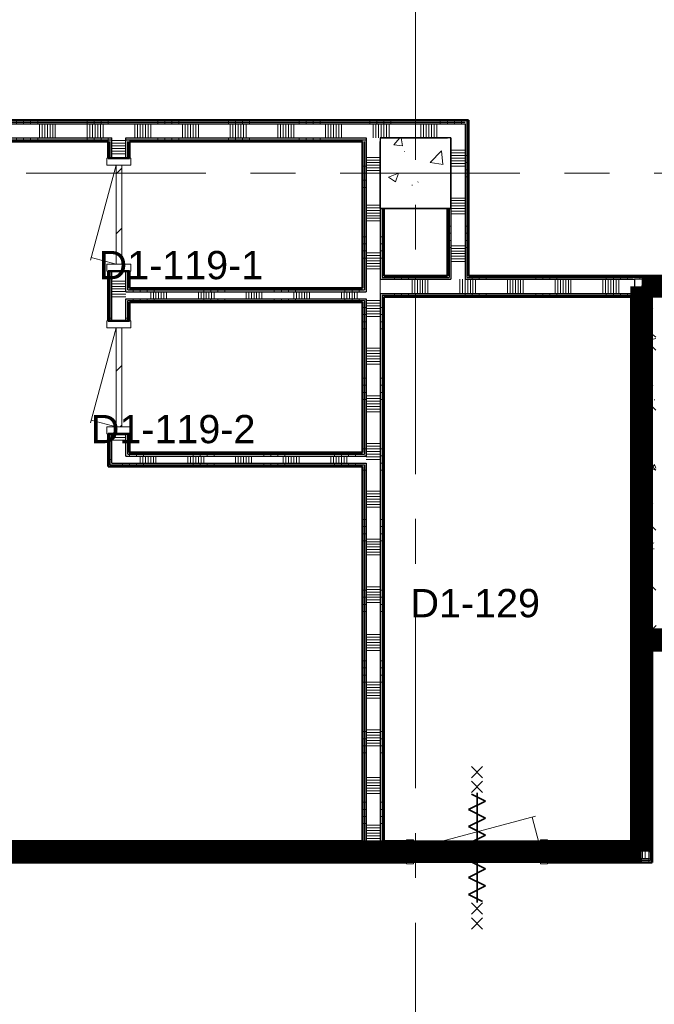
# Model space of a CAD drawing. Extents: x -2538 to 83400, y -8040 to 61900.
# Tile 53 of 105: x 36198 to 40690, y 40921 to 47887. Entities that reach past the tile are written whole.
import ezdxf

# ---------------------------------------------------------------- set-up
doc = ezdxf.new("R2010")
doc.units = 0
doc.header["$LTSCALE"] = 100
doc.linetypes.add('SCHEIDING_BRANDWEREND60', pattern=[3.2, 0.8, -1.6, 0.8])
doc.linetypes.add('stramien', pattern=[22.225, 12.7, -3.175, 3.175, -3.175])
for name, color, linetype, lineweight in [('00---0--FM-RUIMTENR', 7, 'Continuous', 18), ('BA20----_WANDEN', 14, 'Continuous', 50), ('BL$7A---_STRAMIEN', 7, 'Continuous', 18), ('BL20----_WANDEN', 7, 'Continuous', 25), ('BL28----_CONSTRUCTIES', 4, 'Continuous', 18), ('BL30----_BRANDSYMBOLEN', 14, 'Continuous', 35), ('BL30----_KOZIJNEN', 14, 'Continuous', 25), ('BL40----_BRANDWERENDESCHEIDING_60MIN', 84, 'SCHEIDING_BRANDWEREND60', 158)]:
    doc.layers.add(name, color=color, linetype=linetype, lineweight=lineweight)
doc.styles.add('Arial', font='arial.ttf', dxfattribs={"height": 200})
pattern_1 = [(180, (40600, 44950), (-6e-14, -500), []), (180, (40600, 45000), (-6e-14, -500), []), (180, (40600, 45050), (-6e-14, -500), []), (180, (40600, 45100), (-6e-14, -500), [])]
pattern_2 = [(90, (42587.5, 46000), (-500, -1e-12), []), (90, (42637.5, 46000), (-500, -1e-12), []), (90, (42687.5, 46000), (-500, -1e-12), []), (90, (42737.5, 46000), (-500, -1e-12), [])]
pattern_3 = [(270, (42187.5, 43500), (500, 2e-12), []), (270, (42137.5, 43500), (500, 2e-12), []), (270, (42087.5, 43500), (500, 2e-12), []), (270, (42037.5, 43500), (500, 2e-12), [])]
pattern_4 = [(0, (40525, 42550), (0, 500), []), (0, (40525, 42500), (0, 500), []), (0, (40525, 42450), (0, 500), []), (0, (40525, 42400), (0, 500), [])]
pattern_5 = [(270, (35700, 42075), (500, 2e-12), []), (270, (35650, 42075), (500, 2e-12), []), (270, (35600, 42075), (500, 2e-12), []), (270, (35550, 42075), (500, 2e-12), [])]
pattern_6 = [(90, (39850, 45925), (-500, -2e-12), []), (90, (39900, 45925), (-500, -2e-12), []), (90, (39950, 45925), (-500, -2e-12), []), (90, (40000, 45925), (-500, -2e-12), [])]
pattern_7 = [(0, (39225, 46425), (0, 500), []), (0, (39225, 46375), (0, 500), []), (0, (39225, 46325), (0, 500), []), (0, (39225, 46275), (0, 500), [])]
pattern_8 = [(90, (34175, 47025), (-500, -2e-12), []), (90, (34225, 47025), (-500, -2e-12), []), (90, (34275, 47025), (-500, -2e-12), []), (90, (34325, 47025), (-500, -2e-12), [])]
pattern_9 = [(1e-13, (38625, 44350), (-9e-13, 500), []), (1e-13, (38625, 44300), (-9e-13, 500), []), (1e-13, (38625, 44250), (-9e-13, 500), []), (1e-13, (38625, 44200), (-9e-13, 500), [])]
pattern_10 = [(180, (36975, 46125), (-6e-14, -500), []), (180, (36975, 46175), (-6e-14, -500), []), (180, (36975, 46225), (-6e-14, -500), []), (180, (36975, 46275), (-6e-14, -500), [])]
pattern_11 = [(90, (38000, 45887.5), (-500, -2e-12), []), (90, (38050, 45887.5), (-500, -2e-12), []), (90, (38100, 45887.5), (-500, -2e-12), []), (90, (38150, 45887.5), (-500, -2e-12), [])]
pattern_12 = [(90, (37925, 44725), (-500, -1e-12), []), (90, (37975, 44725), (-500, -1e-12), []), (90, (38025, 44725), (-500, -1e-12), []), (90, (38075, 44725), (-500, -1e-12), [])]

# ---------------------------------------------------------------- blocks, each defined once
blk = doc.blocks.new('32_DR_AMC_s_enkele deur_L_dt1 - 800x2160-V214-1')
at = {"layer": 'BL30----_KOZIJNEN', "lineweight": 18}
h = blk.add_hatch(dxfattribs=at)
h.set_pattern_fill('FP_1006', color=256, style=0, pattern_type=2)
h.set_pattern_definition([(315, (-40580.18, 35646.6), (212.132, 212.132), [])])
h.paths.add_polyline_path([(-350, -20), (350, -20), (350, 20), (-350, 20)], flags=0)
for p, q in [((-350, 20), (-303.1, 195)), ((350, 20), (-322.4, 200.2)), ((-350, 85), (-400, 85)), ((-400, 85), (-400, -85)), ((-350, -85), (-350, 85)), ((400, 85), (350, 85)), ((350, 85), (350, -85)), ((400, -85), (400, 85)), ((350, 20), (-350, 20)), ((-350, 20), (-350, -20)), ((350, -20), (350, 20)), ((-350, -20), (350, -20)), ((-400, -85), (-350, -85)), ((350, -85), (400, -85))]:
    blk.add_line(p, q, dxfattribs=at)
blk = doc.blocks.new('32_DR_AMC_s_enkele deur_L_dt1 - 800x2160-V215-1')
at = {"layer": 'BL30----_KOZIJNEN', "lineweight": 18}
h = blk.add_hatch(dxfattribs=at)
h.set_pattern_fill('FP_1007', color=256, style=0, pattern_type=2)
h.set_pattern_definition([(315, (-39428.93, 35646.6), (212.132, 212.132), [])])
h.paths.add_polyline_path([(-350, -20), (350, -20), (350, 20), (-350, 20)], flags=0)
for p, q in [((-350, 20), (-303.1, 195)), ((350, 20), (-322.4, 200.2)), ((-350, 85), (-400, 85)), ((-400, 85), (-400, -85)), ((-350, -85), (-350, 85)), ((400, 85), (350, 85)), ((350, 85), (350, -85)), ((400, -85), (400, 85)), ((350, 20), (-350, 20)), ((-350, 20), (-350, -20)), ((350, -20), (350, 20)), ((-350, -20), (350, -20)), ((-400, -85), (-350, -85)), ((350, -85), (400, -85))]:
    blk.add_line(p, q, dxfattribs=at)
blk = doc.blocks.new('32_DR_AMC_s_enkele deur_R_dt1 - 1000x2160_wbdbo60-V227-1')
at = {"layer": 'BL30----_KOZIJNEN', "lineweight": 18}
h = blk.add_hatch(dxfattribs=at)
h.set_pattern_fill('FP_1026', color=256, style=0, pattern_type=2)
h.set_pattern_definition([(45, (-38181.6, -36072.68), (-212.132, 212.132), [])])
h.paths.add_polyline_path([(450, -20), (450, 20), (-450, 20), (-450, -20), (84.7, -20)], flags=0)
at = {"layer": 'BL30----_BRANDSYMBOLEN'}
for p, q in [((-40, 603.6), (40, 523.6)), ((40, 603.6), (-40, 523.6)), ((40, 498.7), (-40, 418.6)), ((-40, 498.7), (40, 418.6)), ((-60, 298.6), (60, 358.6)), ((60, 358.6), (-40, 408.6)), ((0, 416.3), (0, -358.7)), ((0, 416.3), (0, -358.7)), ((60, 238.6), (-60, 298.6)), ((-60, 178.6), (60, 238.6)), ((60, 118.6), (-60, 178.6)), ((-60, 58.6), (60, 118.6)), ((60, -1.4), (-60, 58.6)), ((-60, -61.4), (60, -1.4)), ((60, -121.4), (-60, -61.4)), ((-60, -181.4), (60, -121.4)), ((60, -241.4), (-60, -181.4)), ((-60, -301.4), (60, -241.4)), ((40, -351.4), (-60, -301.4)), ((-40, -361.4), (40, -441.4)), ((40, -361.4), (-40, -441.4)), ((-40, -466.4), (40, -546.4)), ((40, -466.4), (-40, -546.4))]:
    blk.add_line(p, q, dxfattribs=at)
at = {"layer": 'BL30----_KOZIJNEN', "lineweight": 18}
for p, q in [((-450, 20), (413.9, 251.5)), ((450, 20), (389.7, 245)), ((-450, 85), (-500, 85)), ((-500, 85), (-500, -85)), ((-450, -85), (-450, 85)), ((500, 85), (450, 85)), ((450, 85), (450, -85)), ((500, -85), (500, 85)), ((450, 20), (-450, 20)), ((-450, 20), (-450, -20)), ((450, -20), (450, 20)), ((-450, -20), (450, -20)), ((-500, -85), (-450, -85)), ((450, -85), (500, -85))]:
    blk.add_line(p, q, dxfattribs=at)

msp = doc.modelspace()

# ---------------------------------------------------------------- hatches: boundary and pattern name
at = {"layer": 'BA20----_WANDEN', "lineweight": 18}
h = msp.add_hatch(dxfattribs=at)
h.set_pattern_fill('FP_758', color=256, angle=90, style=0, pattern_type=2)
h.set_pattern_definition(pattern_8)
h.paths.add_polyline_path([(38999.9, 47162.5), (39350, 47162.5), (39350, 47175), (30875, 47175), (30875, 47168.4), (30350, 47168.4), (30350, 47162.5), (37594.9, 47162.5)], flags=0)
h.paths.add_polyline_path([(29995, 47162.5), (30250, 47162.5), (30250, 47168.4), (29995, 47168.4)], flags=0)
h.paths.add_polyline_path([(28995, 47162.5), (28995, 47175), (28750, 47175), (28750, 47162.5)], flags=0)
h = msp.add_hatch(dxfattribs=at)
h.set_pattern_fill('FP_758', color=256, angle=90, style=0, pattern_type=2)
h.set_pattern_definition(pattern_8)
h.paths.add_polyline_path([(39250, 47150), (39350, 47150), (39350, 47162.5), (30350, 47162.5), (30350, 47150), (39225, 47150)], flags=0)
h.paths.add_polyline_path([(29995, 47150), (30250, 47150), (30250, 47162.5), (29995, 47162.5)], flags=0)
h.paths.add_polyline_path([(28750, 47150), (28995, 47150), (28995, 47162.5), (28750, 47162.5)], flags=0)
h = msp.add_hatch(dxfattribs=at)
h.set_pattern_fill('FP_756', color=256, angle=90, style=0, pattern_type=2)
h.set_pattern_definition(pattern_7)
h.paths.add_polyline_path([(39362.5, 46062.5), (39362.5, 47175), (39350, 47175), (39350, 46062.5)], flags=0)
h = msp.add_hatch(dxfattribs=at)
h.set_pattern_fill('FP_756', color=256, angle=90, style=0, pattern_type=2)
h.set_pattern_definition(pattern_7)
h.paths.add_polyline_path([(39375, 46075), (39375, 47175), (39362.5, 47175), (39362.5, 46075)], flags=0)
h = msp.add_hatch(dxfattribs=at)
h.set_pattern_fill('FP_759', color=256, angle=90, style=0, pattern_type=2)
h.set_pattern_definition([(90, (33975, 47025), (-337.5, -1e-12), []), (90, (33993.75, 47025), (-337.5, -1e-12), []), (90, (34012.5, 47025), (-337.5, -1e-12), []), (90, (34031.25, 47025), (-337.5, -1e-12), []), (90, (34050, 47025), (-337.5, -1e-12), []), (90, (34068.75, 47025), (-337.5, -1e-12), []), (90, (34087.5, 47025), (-337.5, -1e-12), [])])
h.paths.add_polyline_path([(38650, 47050), (39250, 47050), (39250, 47150), (29995, 47150), (29995, 47050), (37594.9, 47050)], flags=0)
h.paths.add_polyline_path([(28750, 47050), (28995, 47050), (28995, 47150), (28750, 47150)], flags=0)
h = msp.add_hatch(dxfattribs=at)
h.set_pattern_fill('FP_757', color=256, angle=90, style=0, pattern_type=2)
h.set_pattern_definition([(0, (39225, 46625), (0, 337.5), []), (0, (39225, 46606.25), (0, 337.5), []), (0, (39225, 46587.5), (0, 337.5), []), (0, (39225, 46568.75), (0, 337.5), []), (0, (39225, 46550), (0, 337.5), []), (0, (39225, 46531.25), (0, 337.5), []), (0, (39225, 46512.5), (0, 337.5), [])])
h.paths.add_polyline_path([(39350, 46050), (39350, 47150), (39250, 47150), (39250, 46050)], flags=0)
h = msp.add_hatch(dxfattribs=at)
h.set_pattern_fill('FP_758', color=256, angle=90, style=0, pattern_type=2)
h.set_pattern_definition(pattern_8)
h.paths.add_polyline_path([(38650, 47037.5), (38650, 47050), (36950, 47050), (36950, 47037.5), (37594.9, 47037.5)], flags=0)
h.paths.add_polyline_path([(36850, 47037.5), (36850, 47050), (31450, 47050), (31450, 47037.5), (34784.8, 47037.5)], flags=0)
h.paths.add_polyline_path([(30950, 47037.5), (30950, 47050), (29995, 47050), (29995, 47037.5)], flags=0)
h.paths.add_polyline_path([(28995, 47037.5), (28995, 47050), (28850, 47050), (28850, 47037.5)], flags=0)
h = msp.add_hatch(dxfattribs=at)
h.set_pattern_fill('FP_758', color=256, angle=90, style=0, pattern_type=2)
h.set_pattern_definition(pattern_8)
h.paths.add_polyline_path([(38637.5, 47025), (38650, 47025), (38650, 47037.5), (36950, 47037.5), (36950, 47025), (38625, 47025)], flags=0)
h.paths.add_polyline_path([(36837.5, 47025), (36850, 47025), (36850, 47037.5), (31450, 47037.5), (31450, 47025), (36825, 47025)], flags=0)
h.paths.add_polyline_path([(30950, 47025), (30950, 47037.5), (29995, 47037.5), (29995, 47025)], flags=0)
h.paths.add_polyline_path([(28850, 47025), (28995, 47025), (28995, 47037.5), (28850, 47037.5)], flags=0)
h = msp.add_hatch(dxfattribs=at)
h.set_pattern_fill('FP_774', color=256, angle=90, style=0, pattern_type=2)
h.set_pattern_definition(pattern_10)
h.paths.add_polyline_path([(36837.5, 44737.5), (36837.5, 44956.3), (36825, 44956.3), (36825, 44737.5)], flags=0)
h.paths.add_polyline_path([(36825, 45756.3), (36837.5, 45756.3), (36837.5, 46107.5), (36825, 46107.5)], flags=0)
h.paths.add_polyline_path([(36825, 46907.5), (36837.5, 46907.5), (36837.5, 47025), (36825, 47025)], flags=0)
h = msp.add_hatch(dxfattribs=at)
h.set_pattern_fill('FP_774', color=256, angle=90, style=0, pattern_type=2)
h.set_pattern_definition(pattern_10)
h.paths.add_polyline_path([(36837.5, 44750), (36850, 44750), (36850, 44956.3), (36837.5, 44956.3), (36837.5, 44825)], flags=0)
h.paths.add_polyline_path([(36837.5, 45756.3), (36850, 45756.3), (36850, 46107.5), (36837.5, 46107.5)], flags=0)
h.paths.add_polyline_path([(36850, 46907.5), (36850, 47025), (36837.5, 47025), (36837.5, 46907.5)], flags=0)
h = msp.add_hatch(dxfattribs=at)
h.set_pattern_fill('FP_775', color=256, angle=90, style=0, pattern_type=2)
h.set_pattern_definition([(180, (36975, 45925), (-4e-14, -337.5), []), (180, (36975, 45943.75), (-4e-14, -337.5), []), (180, (36975, 45962.5), (-4e-14, -337.5), []), (180, (36975, 45981.25), (-4e-14, -337.5), []), (180, (36975, 46000), (-4e-14, -337.5), []), (180, (36975, 46018.75), (-4e-14, -337.5), []), (180, (36975, 46037.5), (-4e-14, -337.5), [])])
h.paths.add_polyline_path([(36950, 44800), (36950, 44956.3), (36850, 44956.3), (36850, 44800)], flags=0)
h.paths.add_polyline_path([(36850, 45756.3), (36950, 45756.3), (36950, 46107.5), (36850, 46107.5)], flags=0)
h.paths.add_polyline_path([(36950, 46907.5), (36950, 47050), (36850, 47050), (36850, 46907.5)], flags=0)
h = msp.add_hatch(dxfattribs=at)
h.set_pattern_fill('FP_774', color=256, angle=90, style=0, pattern_type=2)
h.set_pattern_definition(pattern_10)
h.paths.add_polyline_path([(36962.5, 44812.5), (36962.5, 44956.3), (36950, 44956.3), (36950, 44812.5)], flags=0)
h.paths.add_polyline_path([(36950, 45756.3), (36962.5, 45756.3), (36962.5, 45912.5), (36950, 45912.5)], flags=0)
h.paths.add_polyline_path([(36962.5, 45962.5), (36962.5, 46107.5), (36950, 46107.5), (36950, 45962.5)], flags=0)
h.paths.add_polyline_path([(36962.5, 46907.5), (36962.5, 47025), (36950, 47025), (36950, 46907.5)], flags=0)
h = msp.add_hatch(dxfattribs=at)
h.set_pattern_fill('FP_774', color=256, angle=90, style=0, pattern_type=2)
h.set_pattern_definition(pattern_10)
h.paths.add_polyline_path([(36975, 44825), (36975, 44956.3), (36962.5, 44956.3), (36962.5, 44825)], flags=0)
h.paths.add_polyline_path([(36962.5, 45756.3), (36975, 45756.3), (36975, 45900), (36962.5, 45900)], flags=0)
h.paths.add_polyline_path([(36975, 45975), (36975, 46107.5), (36962.5, 46107.5), (36962.5, 45975)], flags=0)
h.paths.add_polyline_path([(36975, 46907.5), (36975, 47025), (36962.5, 47025), (36962.5, 46907.5)], flags=0)
h = msp.add_hatch(dxfattribs=at)
h.set_pattern_fill('FP_764', color=256, angle=90, style=0, pattern_type=2)
h.set_pattern_definition(pattern_9)
h.paths.add_polyline_path([(38625, 42075), (38637.5, 42075), (38637.5, 44737.5), (38625, 44737.5), (38625, 42140.7)], flags=0)
h.paths.add_polyline_path([(38637.5, 44812.5), (38637.5, 45900), (38625, 45900), (38625, 44812.5)], flags=0)
h.paths.add_polyline_path([(38637.5, 45975), (38637.5, 47025), (38625, 47025), (38625, 45975)], flags=0)
h = msp.add_hatch(dxfattribs=at)
h.set_pattern_fill('FP_764', color=256, angle=90, style=0, pattern_type=2)
h.set_pattern_definition(pattern_9)
h.paths.add_polyline_path([(38650, 42062.5), (38650, 44750), (38637.5, 44750), (38637.5, 42062.5)], flags=0)
h.paths.add_polyline_path([(38650, 44800), (38650, 45912.5), (38637.5, 45912.5), (38637.5, 44800)], flags=0)
h.paths.add_polyline_path([(38637.5, 45962.5), (38650, 45962.5), (38650, 47025), (38637.5, 47025), (38637.5, 45975)], flags=0)
h = msp.add_hatch(dxfattribs=at)
h.set_pattern_fill('FP_765', color=256, angle=90, style=0, pattern_type=2)
h.set_pattern_definition([(1e-13, (38625, 44550), (-6e-13, 337.5), []), (1e-13, (38625, 44531.25), (-6e-13, 337.5), []), (1e-13, (38625, 44512.5), (-6e-13, 337.5), []), (1e-13, (38625, 44493.75), (-6e-13, 337.5), []), (1e-13, (38625, 44475), (-6e-13, 337.5), []), (1e-13, (38625, 44456.25), (-6e-13, 337.5), []), (1e-13, (38625, 44437.5), (-6e-13, 337.5), [])])
h.paths.add_polyline_path([(38750, 42050), (38750, 47050), (38650, 47050), (38650, 42050)], flags=0)
h = msp.add_hatch(dxfattribs=at)
h.set_pattern_fill('FP_764', color=256, angle=90, style=0, pattern_type=2)
h.set_pattern_definition(pattern_9)
h.paths.add_polyline_path([(38750, 42062.5), (38762.5, 42062.5), (38762.5, 45950), (38750, 45950), (38750, 42075)], flags=0)
h.paths.add_polyline_path([(38762.5, 46050), (38762.5, 46550), (38750, 46550), (38750, 46050)], flags=0)
h = msp.add_hatch(dxfattribs=at)
h.set_pattern_fill('FP_764', color=256, angle=90, style=0, pattern_type=2)
h.set_pattern_definition(pattern_9)
h.paths.add_polyline_path([(38762.5, 42075), (38775, 42075), (38775, 45937.5), (38762.5, 45937.5), (38762.5, 42140.7)], flags=0)
h.paths.add_polyline_path([(38775, 46062.5), (38775, 46550), (38762.5, 46550), (38762.5, 46062.5)], flags=0)
h = msp.add_hatch(dxfattribs=at)
h.set_pattern_fill('FP_756', color=256, angle=90, style=0, pattern_type=2)
h.set_pattern_definition(pattern_7)
h.paths.add_polyline_path([(39237.5, 46075), (39237.5, 46550), (39225, 46550), (39225, 46075)], flags=0)
h = msp.add_hatch(dxfattribs=at)
h.set_pattern_fill('FP_756', color=256, angle=90, style=0, pattern_type=2)
h.set_pattern_definition(pattern_7)
h.paths.add_polyline_path([(39250, 46062.5), (39250, 46550), (39237.5, 46550), (39237.5, 46062.5)], flags=0)
h = msp.add_hatch(dxfattribs=at)
h.set_pattern_fill('FP_755', color=256, angle=90, style=0, pattern_type=2)
h.set_pattern_definition([(90, (39650, 45925), (-337.5, -2e-12), []), (90, (39668.75, 45925), (-337.5, -2e-12), []), (90, (39687.5, 45925), (-337.5, -2e-12), []), (90, (39706.25, 45925), (-337.5, -2e-12), []), (90, (39725, 45925), (-337.5, -2e-12), []), (90, (39743.75, 45925), (-337.5, -2e-12), []), (90, (39762.5, 45925), (-337.5, -2e-12), [])])
h.paths.add_polyline_path([(40525, 45950), (40550, 45950), (40550, 46050), (38750, 46050), (38750, 45950), (40405, 45950)], flags=0)
h = msp.add_hatch(dxfattribs=at)
h.set_pattern_fill('FP_754', color=256, angle=90, style=0, pattern_type=2)
h.set_pattern_definition(pattern_6)
h.paths.add_polyline_path([(40525, 46050), (40537.5, 46050), (40537.5, 46062.5), (39350, 46062.5), (39350, 46050), (40405, 46050)], flags=0)
h.paths.add_polyline_path([(39250, 46050), (39250, 46062.5), (38762.5, 46062.5), (38762.5, 46050), (38999.9, 46050)], flags=0)
h = msp.add_hatch(dxfattribs=at)
h.set_pattern_fill('FP_754', color=256, angle=90, style=0, pattern_type=2)
h.set_pattern_definition(pattern_6)
h.paths.add_polyline_path([(40525, 46062.5), (40525, 46075), (39362.5, 46075), (39362.5, 46062.5), (40405, 46062.5)], flags=0)
h.paths.add_polyline_path([(38775, 46062.5), (39237.5, 46062.5), (39237.5, 46075), (38775, 46075)], flags=0)
h = msp.add_hatch(dxfattribs=at)
h.set_pattern_fill('FP_325', color=256, angle=90, style=0, pattern_type=2)
h.set_pattern_definition(pattern_1)
h.paths.add_polyline_path([(40525, 43425), (40537.5, 43425), (40537.5, 45937.5), (40525, 45937.5), (40525, 43437.5)], flags=0)
h.paths.add_polyline_path([(40537.5, 46062.5), (40537.5, 46075), (40525, 46075), (40525, 46062.5)], flags=0)
h = msp.add_hatch(dxfattribs=at)
h.set_pattern_fill('FP_327', color=256, angle=90, style=0, pattern_type=2)
h.set_pattern_definition(pattern_2)
h.paths.add_polyline_path([(44037.5, 46062.5), (44037.5, 46075), (41162.5, 46075), (41162.5, 46062.5), (43215.1, 46062.5)], flags=0)
h.paths.add_polyline_path([(41037.5, 46062.5), (41037.5, 46075), (40537.5, 46075), (40537.5, 46062.5), (40600, 46062.5)], flags=0)
h = msp.add_hatch(dxfattribs=at)
h.set_pattern_fill('FP_325', color=256, angle=90, style=0, pattern_type=2)
h.set_pattern_definition(pattern_1)
h.paths.add_polyline_path([(40550, 43437.5), (40550, 45950), (40537.5, 45950), (40537.5, 43437.5)], flags=0)
h.paths.add_polyline_path([(40550, 46050), (40550, 46062.5), (40537.5, 46062.5), (40537.5, 46050)], flags=0)
h = msp.add_hatch(dxfattribs=at)
h.set_pattern_fill('FP_327', color=256, angle=90, style=0, pattern_type=2)
h.set_pattern_definition(pattern_2)
h.paths.add_polyline_path([(44050, 46050), (44050, 46062.5), (41150, 46062.5), (41150, 46050), (43215.1, 46050)], flags=0)
h.paths.add_polyline_path([(41050, 46050), (41050, 46062.5), (40550, 46062.5), (40550, 46050), (40600, 46050)], flags=0)
h = msp.add_hatch(dxfattribs=at)
h.set_pattern_fill('FP_324', color=256, angle=90, style=0, pattern_type=2)
h.set_pattern_definition([(180, (40600, 44750), (-4e-14, -337.5), []), (180, (40600, 44768.75), (-4e-14, -337.5), []), (180, (40600, 44787.5), (-4e-14, -337.5), []), (180, (40600, 44806.25), (-4e-14, -337.5), []), (180, (40600, 44825), (-4e-14, -337.5), []), (180, (40600, 44843.75), (-4e-14, -337.5), []), (180, (40600, 44862.5), (-4e-14, -337.5), [])])
h.paths.add_polyline_path([(40600, 43450), (40600, 46050), (40550, 46050), (40550, 43450)], flags=0)
h = msp.add_hatch(dxfattribs=at)
h.set_pattern_fill('FP_326', color=256, angle=90, style=0, pattern_type=2)
h.set_pattern_definition([(90, (42387.5, 46000), (-337.5, -8e-13), []), (90, (42406.25, 46000), (-337.5, -8e-13), []), (90, (42425, 46000), (-337.5, -8e-13), []), (90, (42443.75, 46000), (-337.5, -8e-13), []), (90, (42462.5, 46000), (-337.5, -8e-13), []), (90, (42481.25, 46000), (-337.5, -8e-13), []), (90, (42500, 46000), (-337.5, -8e-13), [])])
h.paths.add_polyline_path([(44100, 46000), (44150, 46000), (44150, 46050), (40600, 46050), (40600, 46000), (43215.1, 46000)], flags=0)
h = msp.add_hatch(dxfattribs=at)
h.set_pattern_fill('FP_780', color=256, angle=90, style=0, pattern_type=2)
h.set_pattern_definition(pattern_11)
h.paths.add_polyline_path([(38625, 45962.5), (38637.5, 45962.5), (38637.5, 45975), (36962.5, 45975), (36962.5, 45962.5), (38297.4, 45962.5)], flags=0)
h = msp.add_hatch(dxfattribs=at)
h.set_pattern_fill('FP_780', color=256, angle=90, style=0, pattern_type=2)
h.set_pattern_definition(pattern_11)
h.paths.add_polyline_path([(38625, 45975), (38625, 45987.5), (36975, 45987.5), (36975, 45975), (38297.4, 45975)], flags=0)
h = msp.add_hatch(dxfattribs=at)
h.set_pattern_fill('FP_321', color=256, angle=45, style=0, pattern_type=2)
h.set_pattern_definition([(315, (40600, 44800), (212.13, 212.13), []), (320, (40600, 44800), (-37.65, -430.36), [45, -495]), (265, (40600, 44800), (451.32, 83.25), [36, -396]), (10.45, (40596.86, 44764.14), (413.66, -347.11), [38.24, -420.69]), (316.184, (40720, 44800), (-99.31, -640.34), [67.5, -742.5]), (6.636, (40711.7, 44746.64), (584.47, -560.8), [57.37, -631.03]), (261.184, (40720, 44800), (584.47, -560.8), [54, -594]), (291, (40690, 44740), (-241.57, -358.14), [45, -495]), (236, (40690, 44740), (435.09, -145.99), [36, -396]), (341.45, (40669.87, 44710.15), (193.51, -504.13), [38.24, -420.69]), (307.5, (40600, 44800), (133.1575, -4.864), [3.353, -257.447, 3.353, -264.647, -265]), (307.5, (40600, 44800), (133.1575, -4.864), [-528.8, 3.353, -261.647]), (277.5, (40600, 44800), (157.765, -105.228), [3.353, -149.447, 3.353, -251.447, -101]), (277.5, (40600, 44800), (157.765, -105.228), [-407.6, 3.353, -97.647]), (237.5, (40600, 44889.2), (-9.022, -213.529), [3.353, -96.647, 3.353, -308.647, -414]), (237.5, (40600, 44889.2), (-9.022, -213.529), [-412, 3.353, -410.647]), (227.5, (40600, 44929.2), (40.042, -233.274), [3.353, -126.647, 3.353, -203.847, -294]), (227.5, (40600, 44929.2), (40.042, -233.274), [-337.2, 3.353, -290.647])])
h.paths.add_polyline_path([(40600, 43600), (40700, 43600), (40700, 46000), (40600, 46000), (40600, 44372.4)], flags=0)
h = msp.add_hatch(dxfattribs=at)
h.set_pattern_fill('FP_781', color=256, angle=90, style=0, pattern_type=2)
h.set_pattern_definition([(90, (37800, 45887.5), (-337.5, -2e-12), []), (90, (37818.75, 45887.5), (-337.5, -2e-12), []), (90, (37837.5, 45887.5), (-337.5, -2e-12), []), (90, (37856.25, 45887.5), (-337.5, -2e-12), []), (90, (37875, 45887.5), (-337.5, -2e-12), []), (90, (37893.75, 45887.5), (-337.5, -2e-12), []), (90, (37912.5, 45887.5), (-337.5, -2e-12), [])])
h.paths.add_polyline_path([(38650, 45912.5), (38650, 45962.5), (36950, 45962.5), (36950, 45912.5), (38648.7, 45912.5)], flags=0)
h = msp.add_hatch(dxfattribs=at)
h.set_pattern_fill('FP_780', color=256, angle=90, style=0, pattern_type=2)
h.set_pattern_definition(pattern_11)
h.paths.add_polyline_path([(38637.5, 45900), (38637.5, 45912.5), (36962.5, 45912.5), (36962.5, 45900), (38625, 45900)], flags=0)
h = msp.add_hatch(dxfattribs=at)
h.set_pattern_fill('FP_754', color=256, angle=90, style=0, pattern_type=2)
h.set_pattern_definition(pattern_6)
h.paths.add_polyline_path([(40525, 45937.5), (40537.5, 45937.5), (40537.5, 45950), (38762.5, 45950), (38762.5, 45937.5), (40405, 45937.5)], flags=0)
h = msp.add_hatch(dxfattribs=at)
h.set_pattern_fill('FP_754', color=256, angle=90, style=0, pattern_type=2)
h.set_pattern_definition(pattern_6)
h.paths.add_polyline_path([(40525, 45925), (40525, 45937.5), (38775, 45937.5), (38775, 45925), (40405, 45925)], flags=0)
h = msp.add_hatch(dxfattribs=at)
h.set_pattern_fill('FP_780', color=256, angle=90, style=0, pattern_type=2)
h.set_pattern_definition(pattern_11)
h.paths.add_polyline_path([(38625, 45887.5), (38625, 45900), (36975, 45900), (36975, 45887.5), (38297.4, 45887.5)], flags=0)
h = msp.add_hatch(dxfattribs=at)
h.set_pattern_fill('FP_783', color=256, angle=90, style=0, pattern_type=2)
h.set_pattern_definition([(90, (37725, 44725), (-337.5, -8e-13), []), (90, (37743.75, 44725), (-337.5, -8e-13), []), (90, (37762.5, 44725), (-337.5, -8e-13), []), (90, (37781.25, 44725), (-337.5, -8e-13), []), (90, (37800, 44725), (-337.5, -8e-13), []), (90, (37818.75, 44725), (-337.5, -8e-13), []), (90, (37837.5, 44725), (-337.5, -8e-13), [])])
h.paths.add_polyline_path([(38650, 44750), (38650, 44800), (36850, 44800), (36850, 44750), (38637.5, 44750)], flags=0)
h = msp.add_hatch(dxfattribs=at)
h.set_pattern_fill('FP_782', color=256, angle=90, style=0, pattern_type=2)
h.set_pattern_definition(pattern_12)
h.paths.add_polyline_path([(38625, 44800), (38637.5, 44800), (38637.5, 44812.5), (36950, 44812.5), (36950, 44800), (37594.9, 44800)], flags=0)
h = msp.add_hatch(dxfattribs=at)
h.set_pattern_fill('FP_782', color=256, angle=90, style=0, pattern_type=2)
h.set_pattern_definition(pattern_12)
h.paths.add_polyline_path([(38625, 44812.5), (38625, 44825), (36962.5, 44825), (36962.5, 44812.5), (37594.9, 44812.5)], flags=0)
h = msp.add_hatch(dxfattribs=at)
h.set_pattern_fill('FP_782', color=256, angle=90, style=0, pattern_type=2)
h.set_pattern_definition(pattern_12)
h.paths.add_polyline_path([(38625, 44725), (38625, 44737.5), (36825, 44737.5), (36825, 44725), (37594.9, 44725)], flags=0)
h = msp.add_hatch(dxfattribs=at)
h.set_pattern_fill('FP_782', color=256, angle=90, style=0, pattern_type=2)
h.set_pattern_definition(pattern_12)
h.paths.add_polyline_path([(38625, 44737.5), (38637.5, 44737.5), (38637.5, 44750), (36837.5, 44750), (36837.5, 44737.5), (37594.9, 44737.5)], flags=0)
h = msp.add_hatch(dxfattribs=at)
h.set_pattern_fill('FP_320', color=256, angle=45, style=0, pattern_type=2)
h.set_pattern_definition([(45, (42300, 43500), (-212.13, 212.13), []), (50, (42300, 43500), (430.36, -37.65), [45, -495]), (355, (42300, 43500), (-83.25, 451.32), [36, -396]), (100.45, (42335.86, 43496.86), (347.11, 413.66), [38.24, -420.685]), (46.184, (42300, 43620), (640.34, -99.31), [67.5, -742.5]), (96.636, (42353.36, 43611.7), (560.8, 584.47), [57.37, -631.03]), (351.184, (42300, 43620), (560.8, 584.47), [54, -594]), (21, (42360, 43590), (358.144, -241.57), [45, -495]), (326, (42360, 43590), (145.99, 435.09), [36, -396]), (71.45, (42389.85, 43569.87), (504.13, 193.51), [38.24, -420.685]), (37.5, (42300, 43500), (4.864, 133.1575), [3.353, -257.447, 3.353, -264.647, -265]), (37.5, (42300, 43500), (4.864, 133.1575), [-528.8, 3.353, -261.647]), (7.5, (42300, 43500), (105.228, 157.765), [3.353, -149.447, 3.353, -251.447, -101]), (7.5, (42300, 43500), (105.228, 157.765), [-407.6, 3.353, -97.647]), (327.5, (42210.8, 43500), (213.529, -9.022), [3.353, -96.647, 3.353, -308.647, -414]), (327.5, (42210.8, 43500), (213.529, -9.022), [-412, 3.353, -410.647]), (317.5, (42170.8, 43500), (233.274, 40.042), [3.353, -126.647, 3.353, -203.847, -294]), (317.5, (42170.8, 43500), (233.274, 40.042), [-337.2, 3.353, -290.647])])
h.paths.add_polyline_path([(44000, 43500), (44000, 43600), (40600, 43600), (40600, 43500), (43917.6, 43500)], flags=0)
h = msp.add_hatch(dxfattribs=at)
h.set_pattern_fill('FP_329', color=256, angle=-270, style=0, pattern_type=2)
h.set_pattern_definition([(270, (42387.5, 43500), (337.5, 1e-12), []), (270, (42368.75, 43500), (337.5, 1e-12), []), (270, (42350, 43500), (337.5, 1e-12), []), (270, (42331.25, 43500), (337.5, 1e-12), []), (270, (42312.5, 43500), (337.5, 1e-12), []), (270, (42293.75, 43500), (337.5, 1e-12), []), (270, (42275, 43500), (337.5, 1e-12), [])])
h.paths.add_polyline_path([(43917.6, 43450), (44150, 43450), (44150, 43500), (40600, 43500), (40600, 43450), (43215.1, 43450)], flags=0)
h = msp.add_hatch(dxfattribs=at)
h.set_pattern_fill('FP_732', color=256, angle=90, style=0, pattern_type=2)
h.set_pattern_definition(pattern_4)
h.paths.add_polyline_path([(40537.5, 42075), (40537.5, 43425), (40525, 43425), (40525, 42075)], flags=0)
h = msp.add_hatch(dxfattribs=at)
h.set_pattern_fill('FP_732', color=256, angle=90, style=0, pattern_type=2)
h.set_pattern_definition(pattern_4)
h.paths.add_polyline_path([(40550, 42062.5), (40550, 43437.5), (40537.5, 43437.5), (40537.5, 42062.5)], flags=0)
h = msp.add_hatch(dxfattribs=at)
h.set_pattern_fill('FP_733', color=256, angle=90, style=0, pattern_type=2)
h.set_pattern_definition([(0, (40525, 42750), (0, 337.5), []), (0, (40525, 42731.25), (0, 337.5), []), (0, (40525, 42712.5), (0, 337.5), []), (0, (40525, 42693.75), (0, 337.5), []), (0, (40525, 42675), (0, 337.5), []), (0, (40525, 42656.25), (0, 337.5), []), (0, (40525, 42637.5), (0, 337.5), [])])
h.paths.add_polyline_path([(40550, 42050), (40650, 42050), (40650, 43450), (40550, 43450), (40550, 42062.5)], flags=0)
h = msp.add_hatch(dxfattribs=at)
h.set_pattern_fill('FP_328', color=256, angle=-270, style=0, pattern_type=2)
h.set_pattern_definition(pattern_3)
h.paths.add_polyline_path([(44162.5, 43437.5), (44162.5, 43450), (40650, 43450), (40650, 43437.5), (44150, 43437.5)], flags=0)
h = msp.add_hatch(dxfattribs=at)
h.set_pattern_fill('FP_732', color=256, angle=90, style=0, pattern_type=2)
h.set_pattern_definition(pattern_4)
h.paths.add_polyline_path([(40650, 41950), (40662.5, 41950), (40662.5, 43437.5), (40650, 43437.5), (40650, 42050)], flags=0)
h = msp.add_hatch(dxfattribs=at)
h.set_pattern_fill('FP_328', color=256, angle=-270, style=0, pattern_type=2)
h.set_pattern_definition(pattern_3)
h.paths.add_polyline_path([(44175, 43425), (44175, 43437.5), (40662.5, 43437.5), (40662.5, 43425), (44162.5, 43425)], flags=0)
h = msp.add_hatch(dxfattribs=at)
h.set_pattern_fill('FP_732', color=256, angle=90, style=0, pattern_type=2)
h.set_pattern_definition(pattern_4)
h.paths.add_polyline_path([(40675, 41937.5), (40675, 43425), (40662.5, 43425), (40662.5, 41937.5)], flags=0)
h = msp.add_hatch(dxfattribs=at)
h.set_pattern_fill('FP_742', color=256, angle=-270, style=0, pattern_type=2)
h.set_pattern_definition(pattern_5)
h.paths.add_polyline_path([(40405, 42062.5), (40537.5, 42062.5), (40537.5, 42075), (39935, 42075), (39935, 42062.5)], flags=0)
h.paths.add_polyline_path([(38762.5, 42062.5), (38935, 42062.5), (38935, 42075), (38762.5, 42075)], flags=0)
h.paths.add_polyline_path([(38637.5, 42062.5), (38637.5, 42075), (31262.5, 42075), (31262.5, 42062.5), (37594.9, 42062.5)], flags=0)
h = msp.add_hatch(dxfattribs=at)
h.set_pattern_fill('FP_743', color=256, angle=-270, style=0, pattern_type=2)
h.set_pattern_definition([(270, (35900, 42075), (337.5, 1e-12), []), (270, (35881.25, 42075), (337.5, 1e-12), []), (270, (35862.5, 42075), (337.5, 1e-12), []), (270, (35843.75, 42075), (337.5, 1e-12), []), (270, (35825, 42075), (337.5, 1e-12), []), (270, (35806.25, 42075), (337.5, 1e-12), []), (270, (35787.5, 42075), (337.5, 1e-12), [])])
h.paths.add_polyline_path([(40405, 41950), (40650, 41950), (40650, 42050), (39935, 42050), (39935, 41950)], flags=0)
h.paths.add_polyline_path([(38935, 41950), (38935, 42050), (31150, 42050), (31150, 41950), (37594.9, 41950)], flags=0)
h = msp.add_hatch(dxfattribs=at)
h.set_pattern_fill('FP_742', color=256, angle=-270, style=0, pattern_type=2)
h.set_pattern_definition(pattern_5)
h.paths.add_polyline_path([(40405, 42050), (40550, 42050), (40550, 42062.5), (39935, 42062.5), (39935, 42050)], flags=0)
h.paths.add_polyline_path([(38750, 42050), (38935, 42050), (38935, 42062.5), (38750, 42062.5)], flags=0)
h.paths.add_polyline_path([(38650, 42050), (38650, 42062.5), (31250, 42062.5), (31250, 42050), (37594.9, 42050)], flags=0)
h = msp.add_hatch(dxfattribs=at)
h.set_pattern_fill('FP_742', color=256, angle=-270, style=0, pattern_type=2)
h.set_pattern_definition(pattern_5)
h.paths.add_polyline_path([(40405, 41925), (40675, 41925), (40675, 41937.5), (39935, 41937.5), (39935, 41925)], flags=0)
h.paths.add_polyline_path([(38935, 41925), (38935, 41937.5), (31125, 41937.5), (31125, 41925), (37594.9, 41925)], flags=0)
h = msp.add_hatch(dxfattribs=at)
h.set_pattern_fill('FP_742', color=256, angle=-270, style=0, pattern_type=2)
h.set_pattern_definition(pattern_5)
h.paths.add_polyline_path([(40662.5, 41937.5), (40662.5, 41950), (39935, 41950), (39935, 41937.5), (40405, 41937.5)], flags=0)
h.paths.add_polyline_path([(38935, 41937.5), (38935, 41950), (31137.5, 41950), (31137.5, 41937.5), (37594.9, 41937.5)], flags=0)
at = {"layer": 'BL28----_CONSTRUCTIES'}
h = msp.add_hatch(dxfattribs=at)
h.set_pattern_fill('FP_1', color=256, style=0, pattern_type=2)
h.set_pattern_definition([(50, (1253.4, 5927.3), (728.7365, -63.756), [76.2, -838.2]), (355, (1253.4, 5927.3), (-140.972, 764.228), [60.96, -670.56]), (100.451, (1314.1, 5922), (587.77, 700.467), [64.76, -712.36]), (46.184, (1253.4, 6130.5), (1084.316, -168.171), [114.3, -1257.3]), (96.636, (1343.8, 6116.5), (949.61, 989.71), [97.14, -1068.54]), (351.184, (1253.4, 6130.5), (949.62, 989.701), [91.44, -1005.84]), (21, (1355, 6079.7), (606.458, -409.0606), [76.2, -838.2]), (326, (1355, 6079.7), (247.208, 736.753), [60.96, -670.56]), (71.451, (1405.5, 6045.6), (853.668, 327.6855), [64.76, -712.36]), (37.5, (1253.4, 5927.32), (12.3547, 338.2201), [3.353, -659.079, 3.353, -677.367, -673.1]), (37.5, (1253.4, 5927.32), (12.3547, 338.2201), [-1343.152, 3.353, -669.747]), (7.5, (1253.4, 5927.32), (267.2789, 400.7221), [3.353, -384.759, 3.353, -643.839, -256.54]), (7.5, (1253.4, 5927.32), (267.2789, 400.7221), [-1035.304, 3.353, -253.187]), (327.5, (1026.82, 5927.32), (542.3633, -22.9153), [3.353, -250.647, 3.353, -789.127, -1051.56]), (327.5, (1026.82, 5927.32), (542.3633, -22.9153), [-1046.48, 3.353, -1048.207]), (317.5, (925.22, 5927.3), (592.517, 101.707), [3.353, -326.847, 3.353, -522.935, -746.76]), (317.5, (925.22, 5927.3), (592.517, 101.707), [-856.488, 3.353, -743.407])])
h.paths.add_polyline_path([(38775, 46550), (39250, 46550), (39250, 47050), (38750, 47050), (38750, 46550), (38762.5, 46550)], flags=0)

# ---------------------------------------------------------------- linework, layer by layer
at = {"layer": 'BL$7A---_STRAMIEN', "linetype": 'stramien'}
for p, q in [((39000, -2000), (39000, 60900)), ((-1537.7, 46800), (83400, 46800)), ((-1537.7, 46800), (83400, 46800))]:
    msp.add_line(p, q, dxfattribs=at)
at = {"layer": 'BL20----_WANDEN'}
for p, q in [((30350, 47162.5), (39350, 47162.5)), ((39362.5, 47175), (39362.5, 46062.5)), ((30350, 47150), (39350, 47150)), ((39350, 47150), (39350, 46050)), ((31450, 47050), (36850, 47050)), ((31450, 47037.5), (36850, 47037.5)), ((36837.5, 46907.5), (36837.5, 47025)), ((36850, 46907.5), (36850, 47050)), ((36950, 47050), (38650, 47050)), ((36950, 46907.5), (36950, 47050)), ((36950, 47037.5), (38650, 47037.5)), ((36962.5, 46907.5), (36962.5, 47025)), ((38637.5, 47025), (38637.5, 45975)), ((38650, 47050), (38650, 45962.5)), ((38750, 47050), (39225, 47050)), ((38750, 46550), (38750, 47025)), ((39250, 47050), (39250, 46050)), ((38775, 46550), (38750, 46550)), ((38750, 46550), (38750, 46050)), ((38762.5, 46550), (38762.5, 46062.5)), ((39250, 46550), (39225, 46550)), ((39237.5, 46550), (39237.5, 46062.5)), ((36837.5, 45756.3), (36837.5, 46107.5)), ((36850, 45756.3), (36850, 46107.5)), ((36950, 45962.5), (36950, 46107.5)), ((36962.5, 45975), (36962.5, 46107.5)), ((38750, 46050), (39250, 46050)), ((38762.5, 46062.5), (39237.5, 46062.5)), ((39350, 46050), (40550, 46050)), ((39362.5, 46062.5), (40537.5, 46062.5)), ((41037.5, 46062.5), (40537.5, 46062.5)), ((44050, 46050), (40550, 46050)), ((40550, 46050), (40550, 42050)), ((36962.5, 45975), (38637.5, 45975)), ((36950, 45962.5), (38650, 45962.5)), ((36950, 45756.3), (36950, 45912.5)), ((36950, 45912.5), (38650, 45912.5)), ((38650, 45912.5), (38650, 44800)), ((38750, 45950), (40550, 45950)), ((38750, 45950), (38750, 42050)), ((38762.5, 45937.5), (40537.5, 45937.5)), ((38762.5, 45937.5), (38762.5, 42062.5)), ((40537.5, 45937.5), (40537.5, 43437.5)), ((36962.5, 45756.3), (36962.5, 45900)), ((36962.5, 45900), (38637.5, 45900)), ((38637.5, 45900), (38637.5, 44812.5)), ((36837.5, 44737.5), (36837.5, 44956.3)), ((36850, 44750), (36850, 44956.3)), ((36950, 44800), (36950, 44956.3)), ((36962.5, 44812.5), (36962.5, 44956.3)), ((36950, 44800), (38650, 44800)), ((36962.5, 44812.5), (38637.5, 44812.5)), ((36837.5, 44737.5), (38637.5, 44737.5)), ((36850, 44750), (38650, 44750)), ((38637.5, 44737.5), (38637.5, 42062.5)), ((38650, 44750), (38650, 42050)), ((40537.5, 43425), (40537.5, 42062.5)), ((44150, 43450), (40650, 43450)), ((40650, 43450), (40650, 41950)), ((44162.5, 43437.5), (40662.5, 43437.5)), ((40662.5, 43437.5), (40662.5, 41937.5)), ((38935, 42050), (31150, 42050)), ((38637.5, 42062.5), (31262.5, 42062.5)), ((38935, 42062.5), (38762.5, 42062.5)), ((40537.5, 42062.5), (39935, 42062.5)), ((40550, 42050), (39935, 42050)), ((38935, 41950), (27035, 41950)), ((38935, 41937.5), (31137.5, 41937.5)), ((40650, 41950), (39935, 41950)), ((40662.5, 41937.5), (39935, 41937.5))]:
    msp.add_line(p, q, dxfattribs=at)
at = {"layer": 'BL20----_WANDEN', "lineweight": 50}
for p, q in [((39375, 47175), (30875, 47175)), ((39375, 46075), (39375, 47175)), ((31450, 47025), (36825, 47025)), ((36825, 47025), (36825, 46907.5)), ((36975, 47025), (38625, 47025)), ((36975, 46907.5), (36975, 47025)), ((38625, 47025), (38625, 45987.5)), ((36825, 46907.5), (36975, 46907.5)), ((38775, 46075), (38775, 46550)), ((39225, 46550), (39225, 46075)), ((36825, 46107.5), (36825, 45756.3)), ((36975, 46107.5), (36825, 46107.5)), ((36975, 45987.5), (36975, 46107.5)), ((39225, 46075), (38775, 46075)), ((40525, 46075), (39375, 46075)), ((41025, 46075), (40525, 46075)), ((38625, 45987.5), (36975, 45987.5)), ((40600, 46000), (40600, 43500)), ((44100, 46000), (40600, 46000)), ((38775, 45925), (40525, 45925)), ((38775, 42075), (38775, 45925)), ((40525, 45925), (40525, 42075)), ((36975, 45756.3), (36975, 45887.5)), ((36975, 45887.5), (38625, 45887.5)), ((38625, 45887.5), (38625, 44825)), ((36825, 45756.3), (36975, 45756.3)), ((36825, 44956.3), (36825, 44725)), ((36975, 44956.3), (36825, 44956.3)), ((36975, 44825), (36975, 44956.3)), ((38625, 44825), (36975, 44825)), ((36825, 44725), (38625, 44725)), ((38625, 44725), (38625, 42075)), ((40600, 43500), (44100, 43500)), ((40675, 43425), (44175, 43425)), ((40675, 41925), (40675, 43425)), ((38625, 42075), (31275, 42075)), ((38935, 42075), (38775, 42075)), ((38935, 41925), (38935, 42075)), ((40525, 42075), (39935, 42075)), ((39935, 42075), (39935, 41925)), ((27035, 41925), (38935, 41925)), ((39935, 41925), (40675, 41925))]:
    msp.add_line(p, q, dxfattribs=at)
at = {"layer": 'BL28----_CONSTRUCTIES', "lineweight": 25}
for p, q in [((39225, 47050), (38750, 47050)), ((38750, 47050), (38750, 47037.5)), ((38750, 47037.5), (38750, 47025)), ((38750, 47025), (38750, 46550)), ((39237.5, 47050), (39225, 47050)), ((39250, 47050), (39237.5, 47050)), ((39250, 46550), (39250, 47050)), ((38750, 46550), (38762.5, 46550)), ((38762.5, 46550), (38775, 46550)), ((39225, 46550), (39237.5, 46550)), ((39237.5, 46550), (39250, 46550))]:
    msp.add_line(p, q, dxfattribs=at)
at = {"layer": 'BL28----_CONSTRUCTIES', "lineweight": 35}
msp.add_line((38775, 46550), (39225, 46550), dxfattribs=at)
at = {"layer": 'BL40----_BRANDWERENDESCHEIDING_60MIN', "const_width": 160, "flags": 128}
for points in [[(40600, 46000), (40600, 43500)], [(40600, 46000), (44100, 46000)], [(40600, 43500), (54300, 43500)]]:
    msp.add_lwpolyline(points, dxfattribs=at)
at = {"layer": 'BL40----_BRANDWERENDESCHEIDING_60MIN', "const_width": 160}
for points in [[(40600, 43500), (40600, 42000)], [(40600, 42000), (7945, 42000)]]:
    msp.add_lwpolyline(points, dxfattribs=at)

# ---------------------------------------------------------------- block references
at = {"layer": 'BL30----_KOZIJNEN', "rotation": 90}
for name, p in [('32_DR_AMC_s_enkele deur_L_dt1 - 800x2160-V214-1', (36900, 46507.5)), ('32_DR_AMC_s_enkele deur_L_dt1 - 800x2160-V215-1', (36900, 45356.3))]:
    msp.add_blockref(name, p, dxfattribs=at)
at = {"layer": 'BL30----_KOZIJNEN'}
msp.add_blockref('32_DR_AMC_s_enkele deur_R_dt1 - 1000x2160_wbdbo60-V227-1', (39435, 42000), dxfattribs=at)

# ---------------------------------------------------------------- texts
at = {"layer": '00---0--FM-RUIMTENR', "char_height": 200, "attachment_point": 1, "style": 'Arial'}
for s, insert, width in [('D1-119-1', (36756.9, 46250.7), 1435.021), ('D1-119-2', (36702, 45090.4), 1435.021), ('D1-129', (38964.3, 43859.2), 1130.379)]:
    msp.add_mtext(s, dxfattribs=dict(at, insert=insert, width=width))

doc.saveas('drawing.dxf')
